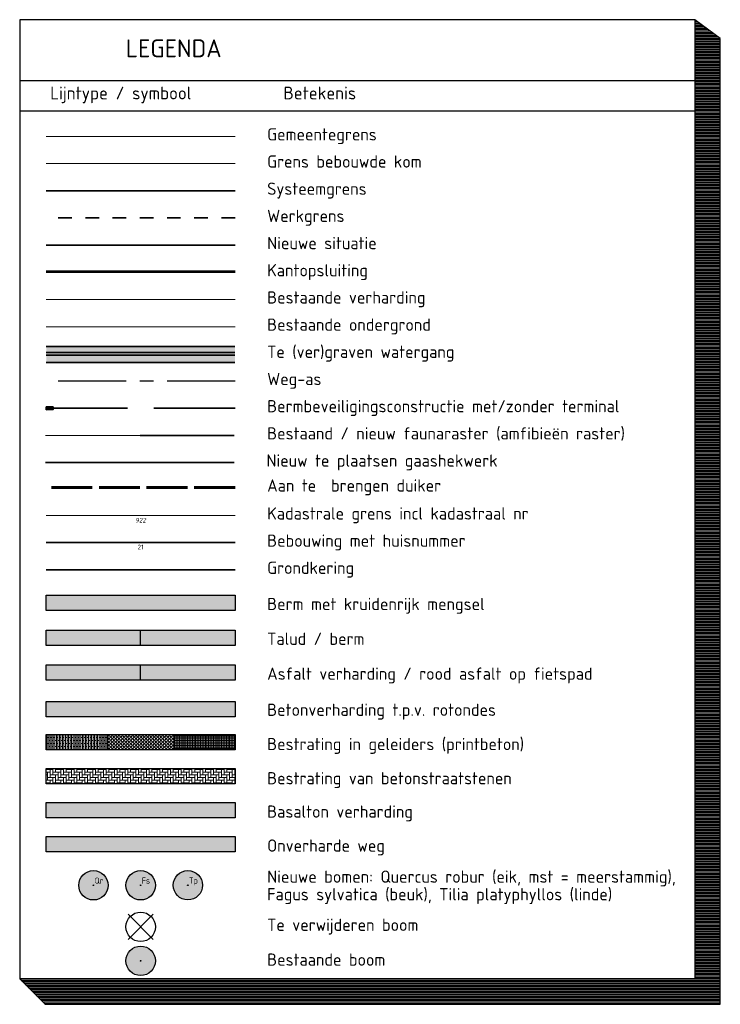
# Model space of a CAD drawing. Header units: metres. Extents: x 180935 to 181038, y 418539 to 418684.
import ezdxf
from ezdxf.enums import TextEntityAlignment as Align
from ezdxf.lldxf.tags import DXFTag

# ---------------------------------------------------------------- set-up
doc = ezdxf.new("R2010")
doc.units = ezdxf.units.M
for name, pattern in [('AM-AS', [16, 10, -2, 2, -2]), ('RI-BETON', [7, 6, -1]), ('XX-FASEGRENS', [4, 2, -2])]:
    doc.linetypes.add(name, pattern=pattern)
for name, color, linetype, lineweight in [('B-WE-GR-BOOM-S', 252, 'Continuous', 25), ('B-WE-KG-GRENS_GEMEENTE-G', 150, 'KG-GEMEENTE', 18), ('B-WE-KG-ONDERHOUDGRENS_GEMEENTE-G', 170, 'KG-OGGEMEENTE', 18), ('B-XX-FV-GELEIDING_WILDRASTER-G', 201, 'IE-TERREINAFSCHEIDING-KUNSTMATIG', 18), ('B-XX-OG-BEBOUWING-G', 7, 'Continuous', 35), ('B-XX-OG-BEBOUWING_HUISNUMMER-T18', 10, 'Continuous', 18), ('B-XX-OG-WEG-GV', 253, 'Continuous', 18), ('B-XX-VH-VERHARDING_ASFALT-GV', 251, 'Continuous', 18), ('N-WE-AM-AS-G', 10, 'AM-AS', 30), ('N-WE-BV-GELEIDECONSTRUCTIE_GELEIDERAIL_AARDENBAAN-G', 210, 'BV-GELEIDERAIL-A', 35), ('N-WE-GK-BESCHOEIING_HOUT-G', 130, 'GK-BESCHOEIING', 35), ('N-WE-GR-AANPIJLING-T18', 1, 'Continuous', 18), ('N-WE-GR-BOOM-S', 90, 'Continuous', 25), ('N-WE-GW-BERM-G', 90, 'Continuous', 35), ('N-WE-GW-WATERGANG_BODEM-G', 150, 'Continuous', 35), ('N-WE-GW-WATERGANG_INSTEEK_RECHTS-G', 112, 'Continuous', 35), ('N-WE-IE-TERREINAFSCHEIDING_KUNSTMATIG_HEKWERK_GAAS-G', 20, 'IE-HEKWERK-SCHAPENHEKWERK', 35), ('N-WE-IE-TERREINAFSCHEIDING_KUNSTMATIG_HEKWERK_RASTER-G', 30, 'IE-TERREINAFSCHEIDING-KUNSTMATIG', 35), ('N-WE-KG-BEHEERGRENS-G', 170, 'KG-BG', 35), ('N-WE-KG-FASEGRENS-G', 7, 'XX-FASEGRENS', 35), ('N-WE-VH-KANTOPSLUITING_ACHTERKANTBAND-G', 50, 'Continuous', 35), ('N-WE-VH-KANTVERHARDING_FIETSPAD-G', 10, 'Continuous', 35), ('N-WE-VH-VERHARDING_BASALTONVERHARDING-A', 252, 'Continuous', 18), ('N-WE-VH-VERHARDING_BETONSTRAATSTEEN_KEIFORMAAT-A', 192, 'Continuous', 18), ('N-WE-VH-VERHARDING_BETONSTRAATSTEEN_WAALFORMAAT-A', 142, 'Continuous', 18), ('N-WE-WH-DUIKER_BETON-G', 150, 'RI-BETON', 35), ('V-WE-GR-BOOM-S', 90, 'Continuous', 25), ('X-XX-AL-LEGENDA-G', 7, 'Continuous', 25), ('X-XX-AL-LEGENDA-T25', 7, 'Continuous', 25), ('X-XX-AL-LEGENDA-T35', 7, 'Continuous', 25)]:
    doc.layers.add(name, color=color, linetype=linetype, lineweight=lineweight)
for name, color, linetype, lineweight, true_color in [('B-XX-KG-GRENS_PERCEEL-GV', 7, 'Continuous', 18, 0x1f8fff), ('B-XX-KG-GRENS_PERCEEL-S', 7, 'Continuous', 25, 0x1f8fff), ('X-XX-AL-LEGENDA-A', 7, 'Continuous', 25, 0xc4c4c4)]:
    doc.layers.add(name, color=color, linetype=linetype, lineweight=lineweight, true_color=true_color)
for name, color, linetype, lineweight, true_color, transparency in [('N-WE-GW-BERM-A', 70, 'Continuous', 25, 0x7fff00, 0.6), ('N-WE-GW-BERM-KRUIDENRIJK-A', 7, 'Continuous', 25, 0x999900, 0.6), ('N-WE-GW-TALUD-A', 7, 'Continuous', 35, 0x4c914b, 0.25), ('N-WE-GW-WATERGANG_TALUD-A', 7, 'Continuous', 35, 0x4c914b, 0.4), ('N-WE-GW-WATERGANG_WATERLIJN-A', 7, 'Continuous', 35, 0x05eafa, 0.4)]:
    doc.layers.add(name, color=color, linetype=linetype, lineweight=lineweight, true_color=true_color, transparency=transparency)
for name, color, linetype, lineweight, transparency in [('N-WE-VH-VERHARDING_ASFALT_DEKLAAG-A', 252, 'Continuous', 18, 0.5), ('N-WE-VH-VERHARDING_ASFALT_DEKLAAG_ROOD-A', 20, 'Continuous', 18, 0.5), ('N-WE-VH-VERHARDING_BETON-A', 252, 'Continuous', 18, 0.75), ('N-WE-VH-VERHARDING_BETONSTEEN_DIVERS-A', 8, 'Continuous', 18, 0.15), ('N-WE-VH-VERHARDING_ONVERHARD-A', 43, 'Continuous', 18, 0.5)]:
    doc.layers.add(name, color=color, linetype=linetype, lineweight=lineweight, transparency=transparency)
doc.styles.add('NLCS-ISO', font='NLCS-ISO.ttf')
doc.styles.add('NLCS-ISO-M-T18', font='NLCS-ISO.ttf', dxfattribs={"height": 1.8})
doc.styles.add('NLCS-ISO-M500-T18', font='NLCS-ISO.ttf', dxfattribs={"height": 0.9})
doc.styles.get("Standard").update_dxf_attribs({"font": 'arial.ttf'})
doc.linetypes.add('BV-GELEIDERAIL-A', pattern='A,2,-1,[160,NLCS.SHX,S=0.5,R=0,X=0,Y=0],-1', length=4)
doc.linetypes.add('GK-BESCHOEIING', pattern='A,30,-5,[1,NLCS.SHX,S=1,R=0,X=0,Y=0],-5', length=40)
doc.linetypes.add('IE-HEKWERK-SCHAPENHEKWERK', pattern='A,5,-1,[2,NLCS.SHX,S=1,R=0,X=0,Y=0],-1', length=7)
doc.linetypes.add('IE-TERREINAFSCHEIDING-KUNSTMATIG', pattern='A,4,[82,NLCS.SHX,S=0.75,R=90,X=0,Y=0],4,-2', length=10)
doc.linetypes.add('KG-BG', pattern='A,5.5,-2,[4,NLCS.SHX,S=1,R=0,X=0,Y=0],-2', length=9.5)
doc.linetypes.add('KG-GEMEENTE', pattern='A,1,-2.25,[5,NLCS.SHX,S=1,R=0,X=0,Y=0],-2.25', length=5.5)
tags = doc.linetypes.add('KG-OGGEMEENTE', pattern='A,5.5,-2,["G",Standard,S=1.8,R=0,X=-0.5,Y=-0.9],-2,5.5,-2,[2,NLCS.SHX,S=0.5,R=0,X=0,Y=0],-2', length=19).pattern_tags.tags
tags[6] = DXFTag(74, 10)

# ---------------------------------------------------------------- blocks, each defined once
blk = doc.blocks.new('SKG-PERCEELNUMMER-SO')
at = {"style": 'NLCS-ISO', "oblique": 10, "flags": 1}
blk.add_attdef('GEMEENTECODE', text='', height=1.8, dxfattribs=at).set_placement((-0.5, 2.55), align=Align.MIDDLE_RIGHT)
at = {"style": 'NLCS-ISO', "oblique": 10}
blk.add_attdef('PERCEELNUMMER', text='', height=1.8, dxfattribs=at).set_placement((0, 0), align=Align.MIDDLE_CENTER)
at = {"style": 'NLCS-ISO', "oblique": 10, "flags": 1}
blk.add_attdef('SECTIE', text='', height=1.8, dxfattribs=at).set_placement((0.5, 2.5), align=Align.MIDDLE_LEFT)
blk = doc.blocks.new('B-SGR-BOOM')
at = {"true_color": 0xadaf97, "transparency": 33554559}
h = blk.add_hatch(color=253, dxfattribs=at)
h.dxf.hatch_style = 1
edge = h.paths.add_edge_path()
edge.add_arc((0.01, 0), 2.7, 0, 360)
for centre, radius in [((0.01, 0), 2.7), ((0, 0), 0.0674)]:
    blk.add_circle(centre, radius)
blk = doc.blocks.new('V-SGR-BOOM')
for p, q in [((-2.31, 2.32), (2.32, -2.31)), ((2.32, 2.32), (-2.31, -2.31))]:
    blk.add_line(p, q)
for centre, radius in [((0.01, 0), 2.7), ((0, 0), 0.0674)]:
    blk.add_circle(centre, radius)
blk = doc.blocks.new('N-SGR-BOOM')
at = {"true_color": 0x136734, "transparency": 33554559}
h = blk.add_hatch(color=116, dxfattribs=at)
h.dxf.hatch_style = 1
edge = h.paths.add_edge_path()
edge.add_arc((0.01, 0), 2.7, 0, 360)
for centre, radius in [((0.01, 0), 2.7), ((0, 0), 0.0674)]:
    blk.add_circle(centre, radius)
blk = doc.blocks.new('A$C4c082ad3')
at = {"layer": 'N-WE-BV-GELEIDECONSTRUCTIE_GELEIDERAIL_AARDENBAAN-G', "linetype": 'Continuous', "ltscale": 0.5}
h = blk.add_hatch(color=256, dxfattribs=at)
h.dxf.hatch_style = 1
h.paths.add_polyline_path([(1.01, 0), (1, 0.4), (2, 0.43), (2.01, 0.03)])
at = {"layer": 'N-WE-BV-GELEIDECONSTRUCTIE_GELEIDERAIL_AARDENBAAN-G', "linetype": 'Continuous', "ltscale": 0.5, "flags": 128}
blk.add_lwpolyline([(0, 0.17), (1, 0.2)], dxfattribs=at)
blk.add_lwpolyline([(1.01, 0), (1, 0.4), (2, 0.43), (2.01, 0.03)], close=True, dxfattribs=at)

msp = doc.modelspace()

# ---------------------------------------------------------------- hatches: boundary and pattern name
at = {"layer": 'N-WE-GW-BERM-A'}
h = msp.add_hatch(color=256, dxfattribs=at)
h.dxf.hatch_style = 1
h.paths.add_polyline_path([(180966.52, 418592.3), (180966.52, 418594.55), (180952.64, 418594.55), (180952.64, 418592.3)])
at = {"layer": 'N-WE-GW-BERM-KRUIDENRIJK-A'}
h = msp.add_hatch(color=256, dxfattribs=at)
h.dxf.hatch_style = 1
h.paths.add_polyline_path([(180966.52, 418599.67), (180938.76, 418599.67), (180938.76, 418597.42), (180966.52, 418597.42)])
at = {"layer": 'N-WE-GW-TALUD-A'}
h = msp.add_hatch(color=256, dxfattribs=at)
h.dxf.hatch_style = 1
h.paths.add_polyline_path([(180952.64, 418592.3), (180952.64, 418594.55), (180938.76, 418594.55), (180938.76, 418592.3)])
at = {"layer": 'N-WE-GW-WATERGANG_TALUD-A'}
h = msp.add_hatch(color=256, dxfattribs=at)
h.dxf.hatch_style = 1
h.paths.add_polyline_path([(180966.51, 418635.01), (180938.76, 418635.01), (180938.76, 418633.92), (180966.51, 418633.92)])
h.paths.add_polyline_path([(180966.51, 418636.28), (180938.76, 418636.28), (180938.76, 418635.38), (180966.51, 418635.38)])
at = {"layer": 'N-WE-GW-WATERGANG_WATERLIJN-A'}
h = msp.add_hatch(color=256, dxfattribs=at)
h.dxf.hatch_style = 1
h.paths.add_polyline_path([(180966.51, 418635.38), (180938.76, 418635.38), (180938.76, 418635.01), (180966.51, 418635.01)])
at = {"layer": 'N-WE-VH-VERHARDING_ASFALT_DEKLAAG-A'}
h = msp.add_hatch(color=256, dxfattribs=at)
h.dxf.hatch_style = 1
h.paths.add_polyline_path([(180938.76, 418589.42), (180938.76, 418587.17), (180952.64, 418587.17), (180952.64, 418589.42)])
at = {"layer": 'N-WE-VH-VERHARDING_ASFALT_DEKLAAG_ROOD-A'}
h = msp.add_hatch(color=256, dxfattribs=at)
h.dxf.hatch_style = 1
h.paths.add_polyline_path([(180952.64, 418589.42), (180952.64, 418587.17), (180966.52, 418587.17), (180966.52, 418589.42)])
at = {"layer": 'N-WE-VH-VERHARDING_BASALTONVERHARDING-A'}
h = msp.add_hatch(dxfattribs=at)
h.set_pattern_fill('HEX', color=256, scale=0.0375)
h.set_pattern_definition([(0, (45255.11895, 104641.8683), (0, 0.20622229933), [0.1190625, -0.238125]), (120, (45255.11895, 104641.8683), (-0.17859375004, -0.10311114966), [0.1190625, -0.238125]), (60, (45255.238, 104641.8683), (-0.17859375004, 0.10311114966), [0.1190625, -0.238125])])
h.paths.add_polyline_path([(180966.52, 418566.92), (180966.52, 418569.17), (180938.76, 418569.17), (180938.76, 418566.92)])
at = {"layer": 'N-WE-VH-VERHARDING_BETON-A'}
h = msp.add_hatch(color=256, dxfattribs=at)
h.dxf.hatch_style = 1
h.paths.add_polyline_path([(180966.52, 418584.05), (180966.52, 418581.8), (180938.76, 418581.8), (180938.76, 418584.05)])
at = {"layer": 'N-WE-VH-VERHARDING_BETONSTEEN_DIVERS-A'}
h = msp.add_hatch(dxfattribs=at)
h.set_pattern_fill('ANGLE', color=256, scale=0.05, angle=45)
h.set_pattern_definition([(45, (-2.12493, 15.27467), (-0.24695704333, 0.24695704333), [0.254, -0.09525]), (135, (-2.12493, 15.27467), (-0.24695704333, -0.24695704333), [0.254, -0.09525])])
h.paths.add_polyline_path([(180957.52, 418576.92), (180957.52, 418579.17), (180947.76, 418579.17), (180947.76, 418576.92)])
h = msp.add_hatch(dxfattribs=at)
h.set_pattern_fill('NET', color=256, scale=0.075)
h.set_pattern_definition([(0, (-2.12493, 15.27467), (0, 0.238125), []), (90, (-2.12493, 15.27467), (-0.238125, 1e-17), [])])
h.paths.add_polyline_path([(180966.52, 418579.17), (180957.52, 418579.17), (180957.52, 418576.92), (180966.52, 418576.92)])
at = {"layer": 'N-WE-VH-VERHARDING_BETONSTRAATSTEEN_KEIFORMAAT-A'}
h = msp.add_hatch(dxfattribs=at)
h.set_pattern_fill('AVH-BSS_KEIFORMAAT_ELLEBOOG', color=256, scale=3.75, pattern_type=2)
h.set_pattern_definition([(0, (45242.0491, 104541.86934), (0.39375, 0.39375), [1.18125, -0.39375]), (270, (45242.0491, 104542.65684), (0.39375, 0.39375), [1.18125, -0.39375])])
h.paths.add_polyline_path([(180966.52, 418574.17), (180966.52, 418571.92), (180938.76, 418571.92), (180938.76, 418574.17)])
at = {"layer": 'N-WE-VH-VERHARDING_BETONSTRAATSTEEN_WAALFORMAAT-A'}
h = msp.add_hatch(dxfattribs=at)
h.set_pattern_fill('AVH-BSS_WAALFORMAAT_HALFST-SO', color=256, scale=4.5, pattern_type=2)
h.set_pattern_definition([(90, (45255.11895, 104646.6183), (-0.225, 1e-17), []), (0, (45255.11895, 104646.6183), (0.225, 0.45), [0.225, -0.225])])
h.paths.add_polyline_path([(180938.76, 418579.17), (180938.76, 418576.92), (180947.76, 418576.92), (180947.76, 418579.17)])
at = {"layer": 'N-WE-VH-VERHARDING_ONVERHARD-A'}
h = msp.add_hatch(color=256, dxfattribs=at)
h.dxf.hatch_style = 1
h.paths.add_polyline_path([(180966.52, 418561.92), (180966.52, 418564.17), (180938.76, 418564.17), (180938.76, 418561.92)])
at = {"layer": 'X-XX-AL-LEGENDA-A'}
h = msp.add_hatch(dxfattribs=at)
h.set_pattern_fill('_USER', color=256, scale=0.225, style=0, pattern_type=0)
h.set_pattern_definition([(0, (179554.75043, 418339.60741), (0, 0.225), [])])
h.paths.add_polyline_path([(181037.88, 418681.61), (181034.13, 418684.37), (181034.13, 418543.24), (180934.86, 418543.24), (180938.61, 418539.49), (181037.88, 418539.49)])

# ---------------------------------------------------------------- linework, layer by layer
for points in [[(181037.88, 418681.61), (181034.13, 418684.37), (181034.13, 418543.24), (180934.86, 418543.24), (180938.61, 418539.49), (181037.88, 418539.49)], [(180966.52, 418599.67), (180966.52, 418597.42), (180938.76, 418597.42), (180938.76, 418599.67)], [(180966.52, 418594.55), (180966.52, 418592.3), (180938.76, 418592.3), (180938.76, 418594.55)], [(180966.52, 418589.42), (180966.52, 418587.17), (180938.76, 418587.17), (180938.76, 418589.42)], [(180966.52, 418584.05), (180966.52, 418581.8), (180938.76, 418581.8), (180938.76, 418584.05)], [(180966.52, 418579.17), (180966.52, 418576.92), (180938.76, 418576.92), (180938.76, 418579.17)], [(180966.52, 418574.17), (180966.52, 418571.92), (180938.76, 418571.92), (180938.76, 418574.17)], [(180966.52, 418569.17), (180966.52, 418566.92), (180938.76, 418566.92), (180938.76, 418569.17)], [(180966.52, 418564.17), (180966.52, 418561.92), (180938.76, 418561.92), (180938.76, 418564.17)]]:
    msp.add_lwpolyline(points, close=True)
for points in [[(180952.64, 418592.3), (180952.64, 418594.55)], [(180952.64, 418587.17), (180952.64, 418589.42)], [(180947.76, 418579.17), (180947.76, 418576.92)], [(180957.52, 418579.17), (180957.52, 418576.92)]]:
    msp.add_lwpolyline(points)
at = {"layer": 'B-WE-KG-GRENS_GEMEENTE-G', "flags": 128}
msp.add_lwpolyline([(180966.52, 418667.2), (180938.76, 418667.2)], dxfattribs=at)
at = {"layer": 'B-WE-KG-ONDERHOUDGRENS_GEMEENTE-G', "ltscale": 0.5, "flags": 128}
msp.add_lwpolyline([(180966.52, 418663.2), (180938.76, 418663.2)], dxfattribs=at)
at = {"layer": 'B-XX-FV-GELEIDING_WILDRASTER-G', "ltscale": 0.25}
msp.add_line((180938.65, 418623.2), (180952.58, 418623.2), dxfattribs=at)
at = {"layer": 'B-XX-KG-GRENS_PERCEEL-GV'}
msp.add_line((180966.52, 418611.42), (180938.76, 418611.42), dxfattribs=at)
at = {"layer": 'B-XX-OG-BEBOUWING-G'}
msp.add_line((180966.52, 418607.42), (180938.76, 418607.42), dxfattribs=at)
at = {"layer": 'B-XX-OG-WEG-GV'}
msp.add_line((180966.52, 418639.2), (180938.76, 418639.2), dxfattribs=at)
at = {"layer": 'B-XX-VH-VERHARDING_ASFALT-GV'}
msp.add_line((180966.52, 418643.2), (180938.76, 418643.2), dxfattribs=at)
at = {"layer": 'N-WE-AM-AS-G'}
msp.add_line((180966.52, 418631.2), (180938.76, 418631.2), dxfattribs=at)
at = {"layer": 'N-WE-BV-GELEIDECONSTRUCTIE_GELEIDERAIL_AARDENBAAN-G', "ltscale": 0.5}
for p, q in [((180950.7, 418627.2), (180940.76, 418627.2)), ((180966.52, 418627.2), (180954.59, 418627.2))]:
    msp.add_line(p, q, dxfattribs=at)
at = {"layer": 'N-WE-GK-BESCHOEIING_HOUT-G', "ltscale": 0.25}
msp.add_line((180966.52, 418603.42), (180938.76, 418603.42), dxfattribs=at)
at = {"layer": 'N-WE-GW-BERM-G', "flags": 128}
msp.add_lwpolyline([(180938.76, 418633.92), (180966.5, 418633.92)], dxfattribs=at)
at = {"layer": 'N-WE-GW-WATERGANG_BODEM-G', "flags": 128}
for points in [[(180938.76, 418635.38), (180966.51, 418635.38)], [(180938.76, 418635.01), (180966.51, 418635.01)]]:
    msp.add_lwpolyline(points, dxfattribs=at)
at = {"layer": 'N-WE-GW-WATERGANG_INSTEEK_RECHTS-G', "flags": 128}
msp.add_lwpolyline([(180938.76, 418636.28), (180966.51, 418636.28)], dxfattribs=at)
at = {"layer": 'N-WE-IE-TERREINAFSCHEIDING_KUNSTMATIG_HEKWERK_GAAS-G', "ltscale": 0.4}
msp.add_line((180966.41, 418619.2), (180938.65, 418619.2), dxfattribs=at)
at = {"layer": 'N-WE-IE-TERREINAFSCHEIDING_KUNSTMATIG_HEKWERK_RASTER-G', "ltscale": 0.4}
msp.add_line((180952.58, 418623.2), (180966.41, 418623.2), dxfattribs=at)
at = {"layer": 'N-WE-KG-BEHEERGRENS-G', "ltscale": 0.7, "flags": 128}
msp.add_lwpolyline([(180966.52, 418659.2), (180938.76, 418659.2)], dxfattribs=at)
at = {"layer": 'N-WE-KG-FASEGRENS-G', "flags": 128}
msp.add_lwpolyline([(180966.52, 418655.2), (180938.76, 418655.2)], dxfattribs=at)
at = {"layer": 'N-WE-VH-KANTOPSLUITING_ACHTERKANTBAND-G'}
msp.add_line((180966.52, 418647.2), (180938.76, 418647.2), dxfattribs=at)
at = {"layer": 'N-WE-VH-KANTVERHARDING_FIETSPAD-G'}
for p, q in [((180966.52, 418651.2), (180938.76, 418651.2)), ((180966.52, 418647.36), (180938.76, 418647.36))]:
    msp.add_line(p, q, dxfattribs=at)
at = {"layer": 'N-WE-WH-DUIKER_BETON-G'}
for p, q in [((180966.52, 418615.65), (180938.76, 418615.65)), ((180966.52, 418615.42), (180938.76, 418615.42))]:
    msp.add_line(p, q, dxfattribs=at)
at = {"layer": 'X-XX-AL-LEGENDA-G'}
for p, q in [((180934.86, 418684.37), (180934.86, 418543.24)), ((181034.13, 418684.37), (180934.86, 418684.37)), ((181034.13, 418675.39), (180934.86, 418675.39)), ((181034.13, 418670.89), (180934.86, 418670.89))]:
    msp.add_line(p, q, dxfattribs=at)
msp.add_lwpolyline([(181034.13, 418684.37), (181034.13, 418543.24), (180934.86, 418543.24)], dxfattribs=at)

# ---------------------------------------------------------------- block references
at = {"layer": 'B-WE-GR-BOOM-S', "xscale": 0.8, "yscale": 0.8, "zscale": 0.8}
msp.add_blockref('B-SGR-BOOM', (180952.64, 418545.89), dxfattribs=at)
at = {"layer": 'B-XX-KG-GRENS_PERCEEL-S', "xscale": 0.375, "yscale": 0.375, "zscale": 0.375}
msp.add_blockref('SKG-PERCEELNUMMER-SO', (180952.64, 418610.72), dxfattribs=at).add_auto_attribs({'PERCEELNUMMER': '922'})
at = {"layer": 'N-WE-BV-GELEIDECONSTRUCTIE_GELEIDERAIL_AARDENBAAN-G', "rotation": 178.3660395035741}
msp.add_blockref('A$C4c082ad3', (180940.77, 418627.36), dxfattribs=at)
at = {"layer": 'N-WE-GR-BOOM-S', "xscale": 0.8, "yscale": 0.8, "zscale": 0.8}
for p, rotation in [((180945.69, 418557.01), 323.1291787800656), ((180952.64, 418557.01), 323.1291787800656), ((180959.58, 418557.01), 36.87082121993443)]:
    msp.add_blockref('N-SGR-BOOM', p, dxfattribs=dict(at, rotation=rotation))
at = {"layer": 'V-WE-GR-BOOM-S', "xscale": 0.8, "yscale": 0.8, "zscale": 0.8}
msp.add_blockref('V-SGR-BOOM', (180952.64, 418550.89), dxfattribs=at)

# ---------------------------------------------------------------- texts
at = {"layer": 'B-XX-OG-BEBOUWING_HUISNUMMER-T18', "style": 'NLCS-ISO-M-T18'}
msp.add_text('21', height=0.675, dxfattribs=at).set_placement((180952.64, 418606.78), align=Align.MIDDLE_CENTER)
at = {"layer": 'N-WE-GR-AANPIJLING-T18', "style": 'NLCS-ISO-M500-T18'}
for s, p in [('Qr', (180945.86, 418557.25)), ('Fs', (180952.8, 418557.25)), ('Tp', (180959.73, 418557.25))]:
    msp.add_text(s, height=0.9, dxfattribs=at).set_placement(p)
at = {"layer": 'X-XX-AL-LEGENDA-T25', "style": 'NLCS-ISO'}
msp.add_text('Lijntype / symbool', height=1.875, rotation=0, dxfattribs=at).set_placement((180939.35, 418672.64))
at = {"layer": 'X-XX-AL-LEGENDA-T25', "color": 7, "style": 'NLCS-ISO'}
for s, height, p in [('Betekenis', 1.875, (180973.64, 418672.64)), ('Gemeentegrens', 1.8, (180971.25, 418666.6)), ('Grens bebouwde kom', 1.8, (180971.25, 418662.6)), ('Systeemgrens', 1.8, (180971.25, 418658.6)), ('Werkgrens', 1.8, (180971.25, 418654.6)), ('Nieuwe situatie', 1.8, (180971.25, 418650.6)), ('Kantopsluiting', 1.8, (180971.25, 418646.6)), ('Bestaande verharding', 1.8, (180971.25, 418642.6)), ('Bestaande ondergrond', 1.8, (180971.25, 418638.6)), ('Te (ver)graven watergang', 1.8, (180971.25, 418634.6)), ('Weg-as', 1.8, (180971.25, 418630.6)), ('Bermbeveiligingsconstructie met/zonder terminal', 1.8, (180971.25, 418626.6)), ('Bestaand / nieuw faunaraster (amfibieën raster)', 1.8, (180971.25, 418622.6)), ('Nieuw te plaatsen gaashekwerk', 1.8, (180971.14, 418618.6)), ('Aan te  brengen duiker', 1.8, (180971.25, 418614.93)), ('Kadastrale grens incl kadastraal nr', 1.8, (180971.25, 418610.82)), ('Bebouwing met huisnummer', 1.8, (180971.25, 418606.82)), ('Grondkering', 1.8, (180971.25, 418602.82)), ('Berm met kruidenrijk mengsel', 1.8, (180971.25, 418597.5)), ('Talud / berm', 1.8, (180971.25, 418592.38)), ('Asfalt verharding / rood asfalt op fietspad', 1.8, (180971.25, 418587.25)), ('Betonverharding t.p.v. rotondes', 1.8, (180971.25, 418581.93)), ('Bestrating in geleiders (printbeton)', 1.8, (180971.25, 418576.89)), ('Bestrating van betonstraatstenen', 1.8, (180971.25, 418571.86)), ('Basalton verharding', 1.8, (180971.25, 418566.95)), ('Onverharde weg', 1.8, (180971.25, 418561.95)), ('Nieuwe bomen: Quercus robur (eik, mst = meerstammig), ', 1.8, (180971.25, 418557.38)), ('Fagus sylvatica (beuk), Tilia platyphyllos (linde)', 1.8, (180971.25, 418554.79)), ('Te verwijderen boom', 1.8, (180971.25, 418550.29)), ('Bestaande boom', 1.8, (180971.25, 418545.17))]:
    msp.add_text(s, height=height, rotation=0, dxfattribs=at).set_placement(p)
at = {"layer": 'X-XX-AL-LEGENDA-T35', "color": 7, "style": 'NLCS-ISO'}
msp.add_text('LEGENDA', height=2.625, rotation=0, dxfattribs=at).set_placement((180950.46, 418678.84))

doc.saveas('drawing.dxf')
